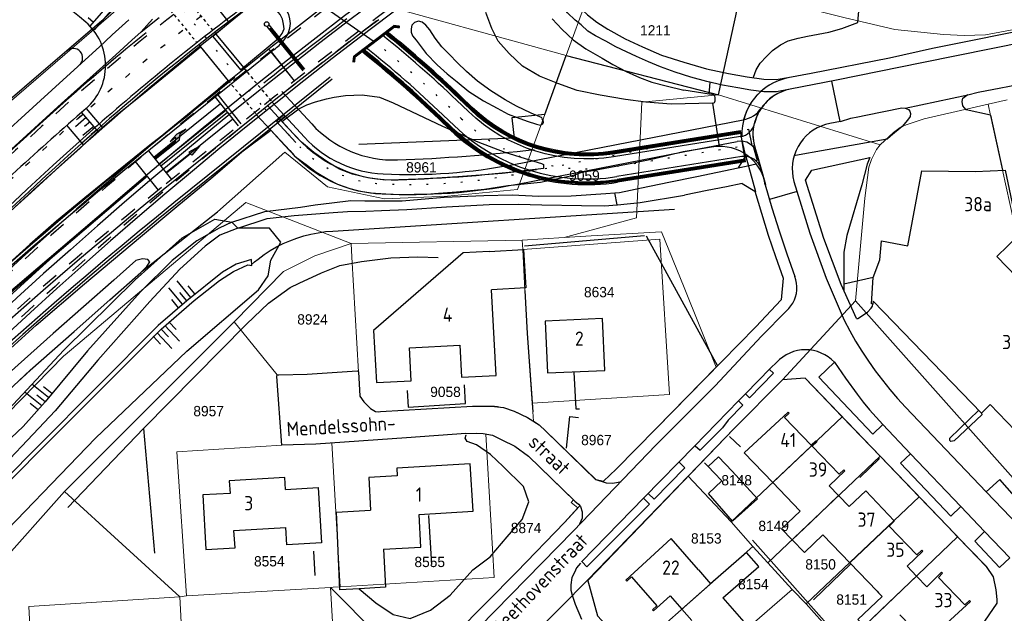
# Model space of a CAD drawing. Header units: metres. Extents: x 233874 to 239264, y 443832 to 448222.
# Tile 47 of 198: x 235125 to 235297, y 445206 to 445309. Entities that reach past the tile are written whole.
import ezdxf
from ezdxf.enums import TextEntityAlignment as Align

# ---------------------------------------------------------------- set-up
doc = ezdxf.new("R2010")
doc.units = ezdxf.units.M
doc.header["$MEASUREMENT"] = 0
for name, pattern in [('DGN3', [54.868356, 36.578904, -18.289452]), ('LIJN05-05', [1, 0.5, -0.5]), ('LIJN1-1', [2, 1, -1]), ('LIJN1-3', [4, 1, -3]), ('LIJNFPAD', [3, 0.3, -2.7]), ('PHANTOM', [2.5, 1.25, -0.25, 0.25, -0.25, 0.25, -0.25])]:
    doc.linetypes.add(name, pattern=pattern)
for name, color, linetype in [('DAKRAND', 4, 'Continuous'), ('DAKRAND-BYG', 4, 'Continuous'), ('Goud-kadastrale grenzen', 13, 'Continuous'), ('Goud-markering', 7, 'Continuous'), ('Goud-ontwerp', 2, 'Continuous'), ('Goud-ontwerp-water', 131, 'Continuous'), ('Goud-werkgrens', 210, 'PHANTOM'), ('HEG', 253, 'Continuous'), ('HEK', 253, 'Continuous'), ('HOOFDGEBOUW', 4, 'Continuous'), ('HUISNUMMER', 253, 'Continuous'), ('INSTEEKSLOOT', 153, 'Continuous'), ('KANTVERH', 253, 'Continuous'), ('KNTOPENVERH', 253, 'Continuous'), ('KUNSTWERK', 253, 'Continuous'), ('MUUR', 253, 'Continuous'), ('OVLIJNOBJ', 253, 'Continuous'), ('STRAATNAAM', 253, 'Continuous'), ('TALUD', 253, 'Continuous'), ('TUSSENMUUR', 253, 'Continuous'), ('VRI-lantaarns', 162, 'Continuous')]:
    doc.layers.add(name, color=color, linetype=linetype)
for name, color, linetype, lineweight in [('G01 kadestrale perceelsgrens', 73, 'Continuous', 0), ('G02 kadestrale sectiegrens', 73, 'DGN3', 30), ('Z01 perceelnummer', 73, 'Continuous', 13)]:
    doc.layers.add(name, color=color, linetype=linetype, lineweight=lineweight)
doc.layers.add('Goud-hulp', color=210, linetype='Continuous', plot=False)
doc.styles.get("Standard").update_dxf_attribs({"font": 'iso.shx'})
doc.styles.add('Styledgn001', font='dgn001.shx')
doc.linetypes.add('HAAIETAND50-L', pattern='A,0,-0.25,[122,wocad.shx,S=0.1,R=0,X=0,Y=0],-0.75', length=1)
doc.linetypes.add('HAAIETAND50-R', pattern='A,0,-0.25,[122,wocad.shx,S=0.1,R=180,X=0,Y=0],-0.75', length=1)

# ---------------------------------------------------------------- blocks, each defined once
blk = doc.blocks.new('TA', base_point=(75009.5, 300012))
for p, q in [((75009.5, 300012.5), (75010, 300012.5)), ((75009.5, 300012.25), (75010.5, 300012.25)), ((75009.5, 300012), (75010, 300012)), ((75009.5, 300011.75), (75010.5, 300011.75)), ((75009.5, 300011.5), (75010, 300011.5))]:
    blk.add_line(p, q)
blk = doc.blocks.new('RD_7-5m')
blk.add_hatch(color=0).paths.add_polyline_path([(5.45, -0.375), (5.45, -0.075), (0, -0.075), (0, 0.075), (5.45, 0.075), (5.45, 0.375), (7.5, 0)])
at = {"color": 0}
blk.add_lwpolyline([(5.45, -0.375), (5.45, -0.075), (0, -0.075), (0, 0.075), (5.45, 0.075), (5.45, 0.375), (7.5, 0)], close=True, dxfattribs=at)
blk = doc.blocks.new('LA_7-5m')
blk.add_hatch(color=0).paths.add_polyline_path([(7.5, 0.375), (5.7, 0.675), (4, 0.375), (5.2, 0.375), (4.6, -0.225), (0, -0.225), (0, -0.375), (5.45, -0.375), (6.2, 0.375)])
at = {"color": 0}
blk.add_lwpolyline([(7.5, 0.375), (5.7, 0.675), (4, 0.375), (5.2, 0.375), (4.6, -0.225), (0, -0.225), (0, -0.375), (5.45, -0.375), (6.2, 0.375)], close=True, dxfattribs=at)
blk = doc.blocks.new('*U43')
at = {"layer": 'VRI-lantaarns', "color": 0}
for points in [[(0.35, 0.2), (10.32, 0.2)], [(0.35, -0.2), (10.32, -0.2)]]:
    blk.add_lwpolyline(points, dxfattribs=at)
at = {"layer": 'VRI-lantaarns', "color": 0, "linetype": 'LIJN1-1', "ltscale": 0.9, "const_width": 0.4}
blk.add_lwpolyline([(0.9, 0), (10.32, 0)], dxfattribs=at)
at = {"layer": 'VRI-lantaarns', "color": 0}
blk.add_circle((0, 0), 0.4, dxfattribs=at)
blk = doc.blocks.new('A$C1532452F')
at = {"layer": 'G01 kadestrale perceelsgrens'}
for p, q in [((235152.672, 445321.959), (235220.559, 445303.197)), ((235220.559, 445303.197), (235226.685, 445320.109)), ((235233.827, 445295.053), (235247.245, 445296.35)), ((235247.245, 445296.35), (235275.552, 445287.577)), ((235294.476, 445294.697), (235297.781, 445295.46)), ((235294.476, 445294.697), (235294.904, 445292.707)), ((235294.904, 445292.707), (235296.976, 445283.117)), ((235296.976, 445283.117), (235300.2, 445268.537)), ((235182.889, 445270.282), (235212.852, 445270.915)), ((235182.889, 445270.282), (235183.019, 445267.895)), ((235212.852, 445270.915), (235220.228, 445271.348)), ((235212.96, 445269.241), (235212.852, 445270.915)), ((235212.96, 445269.241), (235213.31, 445262.11)), ((235183.019, 445267.895), (235184.194, 445247.847)), ((235258.443, 445246.457), (235271.244, 445260.245)), ((235162.412, 445256.564), (235132.689, 445226.905)), ((235162.412, 445256.564), (235169.943, 445247.312)), ((235214.598, 445242.373), (235214.71, 445240.827)), ((235214.71, 445240.827), (235214.834, 445239.189)), ((235249.461, 445221.575), (235268.922, 445239.966)), ((235268.922, 445239.966), (235275.544, 445233.082)), ((235179.511, 445235.382), (235180.98, 445210.188)), ((235255.904, 445214.409), (235275.544, 445233.082)), ((235275.544, 445233.082), (235282.415, 445225.939)), ((235224.388, 445211.393), (235241.934, 445229.563)), ((235241.934, 445229.563), (235249.461, 445221.575)), ((235107.015, 445198.046), (235132.689, 445226.905)), ((235132.689, 445226.905), (235152.92, 445208.472)), ((235262.602, 445207.202), (235282.415, 445225.939)), ((235249.461, 445221.575), (235253.228, 445217.256)), ((235269.196, 445199.953), (235289.123, 445218.967)), ((235232.014, 445198.517), (235253.228, 445217.256)), ((235253.228, 445217.256), (235255.904, 445214.409)), ((235255.904, 445214.409), (235260.12, 445209.726)), ((235213.319, 445200.292), (235224.388, 445211.393)), ((235154.071, 445208.638), (235179.276, 445210.086)), ((235179.276, 445210.086), (235179.74, 445210.112)), ((235179.276, 445210.086), (235192.959, 445196.345)), ((235179.74, 445210.112), (235180.98, 445210.188)), ((235238.564, 445191.028), (235260.12, 445209.726)), ((235260.12, 445209.726), (235262.602, 445207.202)), ((235152.92, 445208.472), (235154.071, 445208.638)), ((235152.92, 445208.472), (235154.267, 445183.376)), ((235262.602, 445207.202), (235266.863, 445202.449))]:
    blk.add_line(p, q, dxfattribs=at)
at = {"layer": 'G01 kadestrale perceelsgrens', "flags": 128}
for points in [[(235083.754, 445256.049), (235098.411, 445271.741), (235119.599, 445292.086), (235147.204, 445315.91), (235138.979, 445325.743)], [(235251.213, 445314.399), (235269.441, 445309.821), (235278.124, 445307.765), (235286.669, 445306.869), (235290.251, 445306.743), (235294.002, 445306.809), (235310.592, 445309.951)], [(235220.228, 445271.348), (235232.863, 445274.798), (235233.827, 445295.053)], [(235275.552, 445287.577), (235277.872, 445289.729), (235279.077, 445290.631), (235280.102, 445291.105), (235283.27, 445292.157), (235294.476, 445294.697)], [(235171.269, 445286.297), (235178.782, 445280.199), (235188.729, 445278.145), (235199.807, 445278.59), (235212.06, 445279.73), (235216.834, 445292.915)], [(235271.244, 445260.245), (235272.892, 445278.216), (235273.554, 445283.685), (235274.011, 445284.992), (235274.893, 445286.735), (235275.552, 445287.577)], [(235132.82, 445250.83), (235164.465, 445277.456), (235182.889, 445270.282)], [(235220.228, 445271.348), (235224.926, 445271.628), (235237.245, 445272.36), (235241.226, 445262.619), (235246.853, 445248.674)], [(235182.889, 445270.282), (235176.552, 445268.117), (235171.075, 445265.416), (235162.412, 445256.564)], [(235212.96, 445269.241), (235236.964, 445271.048), (235238.638, 445243.845), (235214.598, 445242.373)], [(235213.31, 445262.11), (235213.31, 445262.098), (235213.761, 445254.545), (235214.598, 445242.373)], [(235271.244, 445260.245), (235308.177, 445218.723), (235313.178, 445217.273), (235330.191, 445223.001)], [(235082.621, 445199.099), (235100.652, 445217.503), (235117.78, 445235.527), (235132.569, 445250.642), (235132.82, 445250.83)], [(235169.943, 445247.312), (235170.241, 445247.303), (235175.205, 445247.441), (235183.952, 445248.003), (235184.099, 445247.949), (235184.194, 445247.847)], [(235184.194, 445247.847), (235184.454, 445243.573), (235185.116, 445242.56), (235186.27, 445241.432), (235187.146, 445240.908), (235187.69, 445240.841), (235188.038, 445240.879), (235204.137, 445241.8), (235207.511, 445241.84)], [(235246.853, 445248.674), (235236.3, 445237.941), (235229.325, 445230.775), (235227.126, 445228.713)], [(235169.943, 445247.312), (235169.884, 445247.017), (235170.788, 445234.985)], [(235241.934, 445229.563), (235249.985, 445237.9), (235258.443, 445246.457)], [(235258.443, 445246.457), (235262.419, 445246.726), (235268.922, 445239.966)], [(235227.126, 445228.713), (235225.745, 445228.955), (235216.992, 445237.469), (235215.836, 445238.548), (235214.834, 445239.189)], [(235179.511, 445235.382), (235192.603, 445236.268), (235202.992, 445237.025), (235203.19, 445237.019), (235204.829, 445237.065), (235206.018, 445237.027), (235206.506, 445236.937)], [(235179.511, 445235.382), (235176.697, 445235.192), (235170.788, 445234.985)], [(235180.98, 445210.188), (235207.934, 445211.8), (235206.506, 445236.937)], [(235221.87, 445225.429), (235213.975, 445233.052), (235211.552, 445234.816), (235209.306, 445235.929), (235207.645, 445236.727), (235206.506, 445236.937)], [(235170.788, 445234.985), (235152.379, 445233.834), (235154.071, 445208.638)], [(235222.637, 445224.022), (235221.464, 445224.987), (235221.872, 445225.427), (235221.87, 445225.429)], [(235282.415, 445225.939), (235287.33, 445220.83), (235289.123, 445218.967)], [(235192.959, 445196.345), (235193.677, 445197.102), (235195.262, 445198.588), (235196.223, 445199.153), (235197.118, 445199.223), (235198.51, 445199.327), (235199.218, 445199.751), (235201.173, 445201.97), (235211.937, 445212.833), (235220.297, 445221.442), (235222.637, 445224.022)], [(235282, 445186.868), (235296.021, 445207.309), (235296.044, 445208.003), (235295.899, 445209.693), (235295.426, 445211.94), (235294.146, 445213.767), (235291.025, 445216.991), (235289.123, 445218.967)], [(235224.388, 445211.393), (235226.072, 445205.139), (235229.618, 445201.256), (235232.014, 445198.517)], [(235154.267, 445183.376), (235180.743, 445185.051), (235179.276, 445210.086)], [(235152.92, 445208.472), (235126.476, 445206.747), (235127.408, 445189.061)]]:
    blk.add_lwpolyline(points, dxfattribs=at)
at = {"layer": 'G01 kadestrale perceelsgrens'}
for centre, major_axis, end_param in [((235206.475, 445225.419), (3.11, 16.157), 0.1271505), ((235204.559, 445223.559), (10.275, 15.63), 0.3095108)]:
    blk.add_ellipse(centre, major_axis=major_axis, ratio=1, start_param=0, end_param=end_param, dxfattribs=at)
at = {"layer": 'G02 kadestrale sectiegrens'}
for p, q in [((235247.245, 445296.35), (235251.213, 445314.399)), ((235216.834, 445292.915), (235220.559, 445303.197)), ((235220.559, 445303.197), (235247.245, 445296.35)), ((235171.269, 445286.297), (235159.516, 445275.839)), ((235146.333, 445265.485), (235159.516, 445275.839))]:
    blk.add_line(p, q, dxfattribs=at)
at = {"layer": 'G02 kadestrale sectiegrens', "flags": 128}
for points in [[(235216.834, 445292.915), (235211.065, 445292.282), (235211.464, 445288.76), (235172.194, 445287.12), (235171.269, 445286.297)], [(235084.878, 445208.06), (235084.879, 445208.063), (235087.082, 445210.54), (235102.029, 445225.038), (235116.86, 445238.994), (235126.724, 445248.101), (235134.382, 445254.898), (235140.66, 445260.449), (235146.071, 445265.235), (235146.296, 445265.456), (235146.333, 445265.485)]]:
    blk.add_lwpolyline(points, dxfattribs=at)
at = {"layer": 'Z01 perceelnummer', "linetype": 'Continuous', "lineweight": 13, "style": 'Styledgn001'}
for s, p in [('1211', (235236.19, 445307.621)), ('8961', (235195.216, 445283.639)), ('9059', (235223.767, 445282.185)), ('8634', (235226.363, 445261.797)), ('8924', (235176.145, 445257.018)), ('9058', (235199.431, 445244.329)), ('8957', (235157.948, 445240.965)), ('8967', (235225.868, 445235.896)), ('8148', (235250.425, 445228.859)), ('8149', (235256.912, 445220.856)), ('8874', (235213.543, 445220.496)), ('8153', (235245.105, 445218.675)), ('8554', (235168.571, 445214.665)), ('8555', (235196.671, 445214.551)), ('8150', (235265.125, 445214.129)), ('8154', (235253.358, 445210.673)), ('8151', (235270.552, 445207.965))]:
    blk.add_text(s, height=1.8, dxfattribs=at).set_placement(p, align=Align.MIDDLE_CENTER)

msp = doc.modelspace()

# ---------------------------------------------------------------- linework, layer by layer
at = {"layer": 'DAKRAND'}
for points in [[(235184.29, 445209.87), (235180.94, 445209.68), (235180.32, 445223.29), (235186.32, 445223.62)], [(235261.52, 445223.47), (235258.27, 445220.35), (235260.12, 445218.42)], [(235260.12, 445218.42), (235262.28, 445216.18), (235265.53, 445219.3)], [(235188.56, 445216.77), (235188.91, 445210.14), (235184.29, 445209.87)], [(235248.01, 445208.25), (235254.31, 445213.73), (235252.17, 445216.2), (235245.87, 445210.72)], [(235275.88, 445208.53), (235271.65, 445204.47), (235272.62, 445203.46)]]:
    msp.add_lwpolyline(points, dxfattribs=at)
at = {"layer": 'DAKRAND-BYG'}
for points in [[(235249.64, 445230.43), (235247.26, 445232.97), (235245.43, 445231.26), (235245.42, 445231.25)], [(235245.42, 445231.25), (235246.51, 445230.13), (235247.84, 445228.75)], [(235249.64, 445230.43), (235254.1, 445225.58), (235249.71, 445221.7), (235245.5, 445226.54), (235247.84, 445228.75)]]:
    msp.add_lwpolyline(points, dxfattribs=at)
at = {"layer": 'Goud-hulp', "linetype": 'LIJN05-05'}
for p, q in [((235153.252, 445314.18), (235158.665, 445307.616)), ((235151.268, 445311.084), (235155.902, 445305.466)), ((235164.078, 445301.051), (235169.041, 445295.098)), ((235161.39, 445298.81), (235166.353, 445292.857))]:
    msp.add_line(p, q, dxfattribs=at)
at = {"layer": 'Goud-hulp', "linetype": 'Continuous'}
for p, q in [((235146.13, 445307.34), (235149.309, 445309.89)), ((235158.983, 445307.23), (235164.039, 445301.098)), ((235156.22, 445305.08), (235161.39, 445298.81)), ((235168.4, 445304.454), (235172.946, 445298.808)), ((235169.42, 445304.249), (235145.644, 445285.106)), ((235168.901, 445303.832), (235172.946, 445298.808)), ((235162.534, 445299.347), (235145.331, 445285.495)), ((235179.248, 445299.453), (235151.853, 445277.395)), ((235179.562, 445299.063), (235152.166, 445277.005)), ((235159.087, 445295.93), (235163.132, 445290.906)), ((235159.555, 445296.306), (235163.6, 445291.282)), ((235170.77, 445296.917), (235175.997, 445291.231)), ((235160.028, 445294.761), (235148.344, 445285.354)), ((235168.193, 445294.549), (235173.42, 445288.863)), ((235169.085, 445295.057), (235174.717, 445288.929)), ((235160.969, 445293.593), (235149.285, 445284.186)), ((235161.251, 445293.243), (235149.567, 445283.835)), ((235167.207, 445293.544), (235150.003, 445279.692)), ((235166.353, 445292.857), (235168.85, 445290.14)), ((235171.122, 445292.84), (235169.834, 445291.655)), ((235171.325, 445292.619), (235170.037, 445291.434)), ((235162.192, 445292.074), (235150.508, 445282.667)), ((235169.834, 445291.655), (235173.218, 445287.974)), ((235211.371, 445284.145), (235251.581, 445291.941)), ((235168.85, 445290.14), (235172.141, 445286.56)), ((235241.08, 445286.34), (235250.514, 445288.169)), ((235147.404, 445286.523), (235151.449, 445281.499)), ((235212.037, 445280.709), (235241.08, 445286.34)), ((235252.001, 445285.666), (235250.713, 445283.561)), ((235251.682, 445286.839), (235252.001, 445285.666)), ((235253.98, 445286.013), (235255.453, 445280.606)), ((235145.067, 445284.641), (235149.112, 445279.617))]:
    msp.add_line(p, q, dxfattribs=at)
at = {"layer": 'Goud-hulp', "linetype": 'LIJN1-1', "ltscale": 3}
msp.add_line((235166.893, 445293.934), (235149.689, 445280.082), dxfattribs=at)
at = {"layer": 'Goud-hulp', "linetype": 'HAAIETAND50-R', "ltscale": 0.75}
msp.add_line((235252.526, 445290.342), (235253.085, 445287.46), dxfattribs=at)
at = {"layer": 'Goud-hulp', "linetype": 'LIJNFPAD', "flags": 128}
for points in [[(235065.146, 445337.832), (235111.376, 445331.704), (235134.692, 445327.615, -0.1787807), (235144.722, 445321.774), (235167.153, 445294.572)], [(235167.796, 445293.872), (235173.429, 445287.744, 0.1977403), (235188.429, 445280.737, 0.05959), (235211.704, 445282.427), (235253.398, 445290.511)]]:
    msp.add_lwpolyline(points, format="xyb", dxfattribs=at)
at = {"layer": 'Goud-hulp', "color": 1, "linetype": 'Continuous'}
msp.add_lwpolyline([(235253.98, 445286.013), (235253.611, 445287.365, -0.2154053), (235254.65, 445293.87, -34.0038849)], format="xyb", dxfattribs=at)
at = {"layer": 'Goud-hulp', "linetype": 'LIJN1-3', "const_width": 0.45, "flags": 128}
msp.add_lwpolyline([(235147.09, 445282.129, 0.0407468), (235061.819, 445201.025)], format="xyb", dxfattribs=at)
at = {"layer": 'Goud-hulp', "linetype": 'LIJN1-3'}
for centre, radius, start, end in [((235400.963, 444993.384), 400, 123.07126, 131.57221), ((235605.524, 444762.756), 708.277, 131.57221, 139.649547)]:
    msp.add_arc(centre, radius, start, end, dxfattribs=at)
at = {"layer": 'Goud-hulp', "linetype": 'LIJN1-1', "ltscale": 3}
for centre, radius, start, end in [((235618.438, 444733.125), 720, 124.697335, 128.839879), ((235400.963, 444993.384), 403.2, 128.16145, 131.57221), ((235605.524, 444762.756), 711.477, 131.57221, 139.649547), ((235601.234, 444719.273), 720, 128.839879, 148.762443)]:
    msp.add_arc(centre, radius, start, end, dxfattribs=at)
at = {"layer": 'Goud-hulp', "linetype": 'Continuous'}
for centre, radius, start, end in [((235400.963, 444993.384), 396.3, 123.49653, 131.57221), ((235167.758, 445308.843), 4.5, 317.53232, 126.47385), ((235400.963, 444993.384), 396.8, 126.47385, 131.57221), ((235618.438, 444733.125), 719.5, 126.768607, 128.839879), ((235618.438, 444733.125), 723, 127.116822, 128.574831), ((235400.963, 444993.384), 403.7, 128.98363, 131.57221), ((235160.013, 445315.933), 15, 308.83988, 317.53232), ((235261.33, 445289.468), 10, 100.99627, 165.60872), ((235261.33, 445289.468), 8, 100.99627, 145.40087), ((235605.524, 444762.756), 711.977, 131.57221, 139.649547), ((235250.629, 445296.85), 5, 280.97261, 325.40087), ((235190.353, 445304.428), 19.5, 222.59018, 272.03106), ((235605.524, 444762.756), 705.077, 131.57221, 139.649547), ((235605.524, 444762.756), 704.577, 131.57221, 139.649547), ((235190.353, 445304.428), 23, 222.59018, 272.03106), ((235189.442, 445302.464), 20, 222.59018, 267.33173), ((235251.085, 445285.224), 3, 15.24011, 100.97261), ((235261.33, 445289.468), 10, 187.24726, 195.24011), ((235601.234, 444719.273), 726.95, 128.839879, 137.56103), ((235189.442, 445302.464), 23.5, 222.59018, 267.33173), ((235180.43, 445584.232), 299.48, 272.03106, 276.62498), ((235601.234, 444719.273), 726.45, 128.839879, 136.597757), ((235193.003, 445378.881), 96.5, 267.33173, 280.97261), ((235180.43, 445584.232), 302.98, 272.03106, 276.62498), ((235193.003, 445378.881), 100, 267.33173, 280.97261), ((235601.234, 444719.273), 719.5, 128.839879, 148.762443), ((235601.234, 444719.273), 716.55, 128.839879, 148.762443), ((235601.234, 444719.273), 716.05, 128.839879, 148.762443)]:
    msp.add_arc(centre, radius, start, end, dxfattribs=at)
at = {"layer": 'Goud-markering', "linetype": 'Continuous'}
for p, q in [((235137.219, 445308.376), (235142.218, 445314.127)), ((235137.766, 445309.005), (235136.823, 445309.825)), ((235136.524, 445292.337), (235134.622, 445290.715)), ((235136.005, 445292.946), (235135.054, 445292.135)), ((235138.633, 445289.864), (235135.713, 445293.288)), ((235137.822, 445290.816), (235135.92, 445289.193)), ((235137.173, 445291.577), (235136.222, 445290.765)), ((235138.341, 445290.207), (235137.39, 445289.396))]:
    msp.add_line(p, q, dxfattribs=at)
at = {"layer": 'Goud-markering', "linetype": 'HAAIETAND50-L', "ltscale": 0.75}
msp.add_line((235254.056, 445284.78), (235253.319, 445287.488), dxfattribs=at)
at = {"layer": 'Goud-markering', "linetype": 'LIJN1-1', "ltscale": 3}
for centre, radius, start, end in [((235697.385, 444633.86), 853.462, 121.774605, 149.18254), ((235699.984, 444630.603), 850.5, 121.807635, 148.928273)]:
    msp.add_arc(centre, radius, start, end, dxfattribs=at)
at = {"layer": 'Goud-markering', "ltscale": 3}
for radius in [854.6, 853.5]:
    msp.add_arc((235699.984, 444630.603), radius, 121.807635, 148.928273, dxfattribs=at)
at = {"layer": 'Goud-ontwerp', "color": 1, "linetype": 'Continuous'}
for p, q in [((235137.968, 445307.713), (235143.01, 445313.514)), ((235157.802, 445313.609), (235161.538, 445308.914)), ((235136.474, 445293.937), (235139.394, 445290.513)), ((235133.05, 445291.017), (235135.97, 445287.593)), ((235251.985, 445284.599), (235251.121, 445290.03))]:
    msp.add_line(p, q, dxfattribs=at)
at = {"layer": 'Goud-ontwerp', "linetype": 'Continuous'}
for p, q in [((235200.674, 445290.52), (235198.622, 445292.48)), ((235201.02, 445290.881), (235198.968, 445292.841)), ((235200.329, 445290.158), (235198.277, 445292.118)), ((235251.343, 445285.509), (235229.426, 445282.021)), ((235252.036, 445285.538), (235253.708, 445279.401)), ((235251.907, 445285.092), (235229.504, 445281.527)), ((235251.985, 445284.599), (235229.583, 445281.033)), ((235254.709, 445283.335), (235255.28, 445281.24))]:
    msp.add_line(p, q, dxfattribs=at)
at = {"layer": 'Goud-ontwerp', "linetype": 'Continuous', "const_width": 0.5}
msp.add_lwpolyline([(235183.348, 445302.019), (235183.481, 445303.01), (235190.454, 445308.329), (235191.445, 445308.195)], dxfattribs=at)
at = {"layer": 'Goud-ontwerp', "linetype": 'Continuous'}
for points in [[(235251.199, 445289.536), (235228.797, 445285.971, -0.2342404), (235203.783, 445293.773), (235201.731, 445295.734, 0.021078), (235188.81, 445307.075)], [(235251.121, 445290.03), (235228.718, 445286.465, -0.2342404), (235204.128, 445294.135), (235202.076, 445296.095)], [(235251.091, 445289.013), (235228.876, 445285.477, -0.2342404), (235203.438, 445293.412), (235201.385, 445295.372)]]:
    msp.add_lwpolyline(points, format="xyb", dxfattribs=at)
at = {"layer": 'Goud-ontwerp', "linetype": 'Continuous', "const_width": 0.4}
for points in [[(235251.16, 445289.783), (235228.758, 445286.218, -0.2342404), (235203.956, 445293.954), (235201.903, 445295.915, 0.0210028), (235189.015, 445307.231, 0.0222721)], [(235251.946, 445284.845), (235229.543, 445281.28, -0.2342404), (235200.502, 445290.339), (235198.45, 445292.299, 0.0225443), (235184.918, 445304.107, 0.0222721)]]:
    msp.add_lwpolyline(points, format="xyb", dxfattribs=at)
at = {"layer": 'Goud-ontwerp', "color": 7, "linetype": 'LIJNFPAD'}
msp.add_lwpolyline([(235250.529, 445287.151), (235229.151, 445283.749, -0.2342404), (235202.229, 445292.146), (235200.177, 445294.107, 0.0217637), (235186.967, 445305.669, 0.0222721)], format="xyb", dxfattribs=at)
at = {"layer": 'Goud-ontwerp', "color": 1, "linetype": 'Continuous'}
msp.add_lwpolyline([(235254.709, 445283.335), (235253.611, 445287.365, -0.1246344), (235253.541, 445291.292, -34.0038849)], format="xyb", dxfattribs=at)
at = {"layer": 'Goud-ontwerp', "linetype": 'Continuous'}
for centre, radius, start, end in [((235697.385, 444633.86), 853.962, 121.774624, 149.182442), ((235699.984, 444630.603), 850, 121.807635, 148.928273), ((235552.998, 444815.296), 630, 121.360632, 134.012145), ((235071.234, 445233.237), 100, 49.31176, 62.71234), ((235129.909, 445301.481), 10, 311.03051, 49.31176), ((235060.815, 445148.225), 203.5, 46.30961, 51.17421), ((235060.815, 445148.225), 204.5, 46.30961, 51.10519), ((235060.815, 445148.225), 199.5, 46.30961, 51.4575), ((235060.815, 445148.225), 200, 46.30961, 51.42157), ((235060.815, 445148.225), 199, 46.30961, 51.49364), ((235261.33, 445289.468), 10, 100.99627, 182.32129), ((235261.33, 445289.468), 8, 100.99627, 166.82255), ((235552.998, 444815.296), 634.5, 131.030513, 133.974945), ((235224.16, 445315.104), 34, 226.30961, 279.0428), ((235224.16, 445315.104), 33.5, 226.30961, 279.0428), ((235250.62, 445291.976), 3, 279.0428, 346.82255), ((235224.16, 445315.104), 34.5, 226.30961, 279.0428), ((235251.815, 445282.546), 3, 15.24011, 99.0428)]:
    msp.add_arc(centre, radius, start, end, dxfattribs=at)
at = {"layer": 'Goud-ontwerp-water', "linetype": 'Continuous'}
msp.add_arc((235134.233, 445302.802), 1.657, 311.69813, 131.69813, dxfattribs=at)
at = {"layer": 'Goud-werkgrens', "linetype": 'Continuous'}
msp.add_line((235164.332, 445321.394), (235186.967, 445305.669), dxfattribs=at)
at = {"layer": 'HEG'}
for p, q in [((235146.53, 445237.9), (235164.58, 445256.21)), ((235146.53, 445237.9), (235133.27, 445224.08)), ((235249.19, 445236.54), (235251.07, 445234.7)), ((235244.78, 445231.92), (235245.42, 445231.25)), ((235271.97, 445229.36), (235275.45, 445232.67)), ((235253.22, 445218.36), (235273.9, 445195.09)), ((235176.34, 445216.46), (235176.55, 445212.19)), ((235263.89, 445207.9), (235270.34, 445214.14))]:
    msp.add_line(p, q, dxfattribs=at)
for points in [[(235213.31, 445262.1), (235213.76, 445254.54), (235214.71, 445240.83)], [(235192.71, 445244.56), (235192.92, 445241.67), (235202.95, 445242.29), (235202.76, 445245.58)]]:
    msp.add_lwpolyline(points, dxfattribs=at)
at = {"layer": 'HEK'}
msp.add_line((235213.27, 445269.88), (235234.31, 445271.73), dxfattribs=at)
at = {"layer": 'HOOFDGEBOUW'}
for p, q in [((235208.28, 445247.22), (235207.46, 445262.18)), ((235264.3, 445235.76), (235264.38, 445235.68)), ((235264.38, 445235.68), (235264.49, 445235.57)), ((235269.38, 445230.48), (235266.62, 445227.89)), ((235269.2, 445230.67), (235269.38, 445230.48)), ((235266.62, 445227.89), (235268.28, 445226.17)), ((235268.28, 445226.17), (235270.11, 445224.28)), ((235278.02, 445221.7), (235277.98, 445221.74)), ((235280.26, 445213.84), (235283, 445216.41)), ((235283, 445216.41), (235282.83, 445216.59)), ((235243.74, 445213.17), (235245.85, 445210.74)), ((235280.26, 445213.84), (235281.92, 445212.09)), ((235281.92, 445212.09), (235283.71, 445210.22)), ((235245.85, 445210.74), (235245.87, 445210.72)), ((235238.75, 445208.64), (235240.83, 445206.3)), ((235248.01, 445208.25), (235252.49, 445203.11)), ((235275.29, 445209.16), (235275.88, 445208.53)), ((235291.36, 445207.65), (235291.18, 445207.83)), ((235240.83, 445206.3), (235242.6, 445204.29))]:
    msp.add_line(p, q, dxfattribs=at)
for points in [[(235294.8, 445242.09), (235293.29, 445240.62), (235277.89, 445256.53), (235274.33, 445260.2), (235274.27, 445259.67), (235274.01, 445259.72), (235274.32, 445264.34), (235275.49, 445267.44), (235275.77, 445270.76), (235280.4, 445269.92), (235282.87, 445283.02), (235292.18, 445282.93)], [(235292.18, 445282.93), (235297.44, 445283.12), (235299.85, 445271.74), (235296.01, 445268.03), (235308.39, 445255.24), (235304.98, 445251.94)], [(235207.09, 445268.92), (235202.54, 445268.67), (235186.82, 445255.07), (235187.32, 445245.94), (235193.43, 445246.27), (235193.12, 445252.02), (235201.96, 445252.51), (235202.26, 445246.89), (235208.28, 445247.22)], [(235207.09, 445268.92), (235213.09, 445269.25), (235213.5, 445262.52), (235207.46, 445262.18)], [(235227.33, 445248.08), (235226.93, 445257.16), (235216.88, 445256.71), (235217.28, 445247.64), (235227.33, 445248.08)], [(235294.8, 445242.09), (235300.63, 445236.07), (235299.12, 445234.6), (235311.46, 445221.85), (235325.11, 445226.48), (235323.8, 445230.13), (235309.46, 445244.59), (235310.88, 445245.99), (235304.98, 445251.94)], [(235256.74, 445228.45), (235251.72, 445233.67), (235259.45, 445240.79), (235259.63, 445240.61)], [(235264.3, 445235.76), (235263.48, 445235.01), (235258.82, 445239.85), (235259.63, 445240.61)], [(235264.49, 445235.57), (235263.67, 445234.82), (235268.4, 445229.92), (235269.2, 445230.67)], [(235204.26, 445223.43), (235203.76, 445231.75), (235190.9, 445230.98), (235190.99, 445229.61), (235185.98, 445229.31), (235186.32, 445223.62)], [(235171.39, 445227.25), (235171.27, 445229.34), (235161.57, 445228.77), (235161.7, 445226.56), (235156.92, 445226.28), (235157.48, 445216.73), (235162.57, 445217.03), (235162.39, 445220.06), (235171.49, 445220.6)], [(235261.52, 445223.47), (235261.51, 445223.49), (235256.74, 445228.45)], [(235171.39, 445227.25), (235177.12, 445227.58), (235177.69, 445217.87), (235171.67, 445217.52), (235171.49, 445220.6)], [(235277.98, 445221.74), (235273.04, 445226.98), (235270.11, 445224.28)], [(235188.56, 445216.77), (235195.14, 445217.16), (235194.8, 445222.86), (235204.26, 445223.43)], [(235282.83, 445216.59), (235282, 445215.78), (235277.12, 445220.84), (235278.02, 445221.7)], [(235243.74, 445213.17), (235238.96, 445218.66), (235231, 445211.38), (235231.17, 445211.19)], [(235265.53, 445219.3), (235265.59, 445219.24), (235270.23, 445214.41)], [(235270.23, 445214.41), (235275.05, 445209.41), (235275.29, 445209.16)], [(235231.17, 445211.19), (235232, 445211.92), (235236.43, 445206.86), (235235.67, 445206.19)], [(235286.5, 445212.58), (235286.32, 445212.76), (235283.71, 445210.22)], [(235286.5, 445212.58), (235285.79, 445211.85), (235290.4, 445207.04), (235291.18, 445207.83)], [(235235.67, 445206.19), (235235.84, 445206), (235238.75, 445208.64)], [(235278.99, 445205.3), (235279.17, 445205.12), (235283.6, 445200.51), (235291.36, 445207.65)]]:
    msp.add_lwpolyline(points, dxfattribs=at)
at = {"layer": 'INSTEEKSLOOT'}
for points in [[(235142.02, 445311.99), (235139.25, 445309.3), (235133.13, 445304.04), (235127.42, 445299.11), (235119.77, 445292.57), (235112.15, 445285.47), (235105.7, 445279.08), (235100.47, 445273.74), (235094.72, 445267.73), (235087.39, 445260.28), (235086.56, 445259.16), (235086.29, 445258.47), (235086.47, 445257.92), (235086.95, 445257.36), (235087.88, 445257.14), (235088.89, 445257.75), (235091.76, 445260.63), (235095.86, 445264.72), (235105.29, 445274.13), (235116.43, 445284.34), (235131.86, 445298.38), (235138.81, 445304.75)], [(235138.8, 445304.65), (235141.05, 445306.81), (235143.97, 445309.49)], [(235126.72, 445248.1), (235134.38, 445254.9), (235140.66, 445260.45), (235146.07, 445265.23), (235147.15, 445266.29), (235147.67, 445267.07), (235147.33, 445267.53), (235146.39, 445267.6), (235145.2, 445267.35), (235141.32, 445263.9), (235130.7, 445254.57), (235121.77, 445246.57)], [(235116.86, 445238.99), (235126.72, 445248.1)]]:
    msp.add_lwpolyline(points, dxfattribs=at)
at = {"layer": 'KANTVERH', "color": 13}
for p, q in [((235245.58, 445296.46), (235245.77, 445298.51)), ((235246.67, 445295.44), (235246.64, 445295.87)), ((235252.11, 445283.85), (235253.85, 445284.23))]:
    msp.add_line(p, q, dxfattribs=at)
at = {"layer": 'KANTVERH'}
for p, q in [((235268.58, 445291.68), (235267.1, 445298.74)), ((235268.59, 445291.68), (235270.43, 445292.24)), ((235294.89, 445292.75), (235296.98, 445283.12)), ((235268.59, 445291.68), (235266.74, 445291.3)), ((235245.69, 445287.1), (235241.08, 445286.34)), ((235276.79, 445288.55), (235265.3, 445286.53)), ((235261.36, 445285.84), (235260.45, 445285.68)), ((235265.3, 445286.53), (235261.36, 445285.84)), ((235263.56, 445283.16), (235273.77, 445285.38)), ((235273.77, 445285.38), (235273.27, 445284.21)), ((235273.27, 445284.21), (235272.37, 445280.57)), ((235262.5, 445281.39), (235263.56, 445283.16)), ((235251.36, 445280.79), (235253.63, 445279.46)), ((235260.46, 445281.18), (235263.24, 445272.14)), ((235265.7, 445271.19), (235262.5, 445281.39)), ((235272.37, 445280.57), (235269.74, 445271.71)), ((235229.47, 445277.08), (235229.06, 445279.18)), ((235245.23, 445279.61), (235241.28, 445278.79)), ((235261.01, 445279.4), (235256.16, 445278.01)), ((235263.24, 445272.14), (235266.11, 445264.21)), ((235269.74, 445271.71), (235269.2, 445268.78)), ((235268.72, 445263.14), (235265.7, 445271.19)), ((235269.2, 445268.78), (235269.17, 445262.13)), ((235258.59, 445264.23), (235258.2, 445260.43)), ((235266.11, 445264.21), (235269.27, 445256.86)), ((235271.42, 445257.16), (235268.72, 445263.14)), ((235274.32, 445264.34), (235269.18, 445263.16)), ((235258.2, 445260.43), (235253.78, 445255.73)), ((235254.77, 445254.08), (235259.14, 445258.49)), ((235267.54, 445249.51), (235264.8, 445246.88)), ((235274.29, 445236.93), (235264.8, 445246.88)), ((235251.96, 445243.97), (235250.77, 445242.74)), ((235252.7, 445243.26), (235251.96, 445243.97)), ((235251.51, 445242.02), (235250.77, 445242.74)), ((235248.94, 445239.37), (235251.51, 445242.02)), ((235280.02, 445241.64), (235294.12, 445226.85)), ((235248.94, 445239.37), (235247.96, 445238.06)), ((235276.03, 445238.59), (235274.29, 445236.93)), ((235276.03, 445238.59), (235280.88, 445233.5)), ((235279.14, 445231.82), (235280.88, 445233.5)), ((235280.88, 445233.5), (235289.68, 445224.27)), ((235287.95, 445222.59), (235279.14, 445231.82)), ((235296.5, 445229), (235294.12, 445226.85)), ((235303.79, 445220.71), (235296.5, 445229)), ((235294.12, 445226.85), (235301.83, 445218.78)), ((235289.68, 445224.27), (235287.95, 445222.59)), ((235289.68, 445224.27), (235293.85, 445219.88)), ((235292.12, 445218.2), (235293.85, 445219.88)), ((235293.85, 445219.88), (235298.24, 445215.27)), ((235296.46, 445213.59), (235292.12, 445218.2)), ((235298.24, 445215.27), (235296.46, 445213.59))]:
    msp.add_line(p, q, dxfattribs=at)
at = {"layer": 'KANTVERH', "color": 13}
for points in [[(235259.804, 445297.321), (235257.38, 445296.85), (235255.16, 445296.83), (235252.93, 445297.16), (235250.65, 445297.54), (235247.93, 445298.02), (235245.22, 445298.64), (235242.42, 445299.42), (235239.63, 445300.29), (235237.1, 445301.25), (235234.96, 445302.13), (235232.87, 445303.05), (235231.13, 445303.84), (235229.25, 445304.75), (235227.52, 445305.7), (235225.73, 445306.64), (235224.35, 445307.46), (235223.18, 445308.56), (235222.14, 445309.39), (235220.79, 445310.66), (235219.34, 445312.63), (235211.17, 445323.89), (235213.07, 445324.99)], [(235212.15, 445326.61), (235214.55, 445322.86), (235216.09, 445320.78), (235217.89, 445318.27), (235219.33, 445316.25), (235221.02, 445314.05), (235222.55, 445311.97), (235224.28, 445310.33), (235225.93, 445309.04), (235227.89, 445307.82), (235230.91, 445306.12), (235233.96, 445304.72), (235237.26, 445303.25), (235241.17, 445302.03), (235245.15, 445300.9), (235249, 445300.09), (235252.26, 445299.47), (235255.19, 445299.08), (235257.35, 445299.01), (235259.405, 445299.383)], [(235148.11, 445309.58), (235146.13, 445307.34)], [(235238.97, 445294.67), (235234.53, 445295.03), (235230.96, 445295.53), (235226.5, 445296.29), (235222.5, 445297.11), (235219.13, 445298.29), (235215.88, 445299.61), (235212.91, 445301.36), (235210.58, 445303.55), (235208.64, 445305.72), (235207.52, 445307.92), (235206.49, 445310.76)], [(235218.14, 445309.62), (235219.85, 445307.77), (235221.81, 445305.96), (235223.99, 445304.37), (235226.87, 445302.73), (235228.74, 445301.63), (235231.05, 445300.44), (235233.38, 445299.35), (235235.57, 445298.57), (235238.08, 445297.91), (235241.18, 445297.16)], [(235216.34, 445292.29), (235214.45, 445293.1), (235211.84, 445294.37), (235209.87, 445295.48), (235207.39, 445297.04), (235205.06, 445298.73), (235203.09, 445300.4), (235201.46, 445301.98), (235200.12, 445303.4), (235198.77, 445304.76), (235197.64, 445306.26), (235196.66, 445307.74), (235195.97, 445308.55), (235195.36, 445309.06), (235194.72, 445309.21), (235194, 445309.02), (235193.56, 445308.55), (235193.4, 445307.86), (235193.41, 445307.31), (235193.66, 445306.68), (235194.3, 445305.88), (235196.07, 445303.58), (235197.97, 445301.61), (235199.74, 445300.02), (235201.49, 445298.62), (235203.51, 445296.9), (235206.09, 445295.28), (235208.49, 445293.98), (235210.42, 445292.97), (235211.98, 445292.35), (235213.73, 445291.7), (235215.39, 445291.17), (235216.08, 445291.01), (235216.45, 445291.23), (235216.58, 445291.57), (235216.55, 445291.88), (235216.33, 445292.19)], [(235216.61, 445284.15), (235216.58, 445283.41), (235214.19, 445283.14), (235210.61, 445282.75), (235206.33, 445282.35), (235201.61, 445282), (235197.93, 445281.72), (235194.65, 445281.58), (235191.28, 445281.44), (235188.89, 445281.37), (235185.83, 445281.81), (235183.13, 445282.45), (235180.87, 445283.31), (235178.83, 445284.57), (235176.4, 445286.23), (235174.23, 445288.04), (235170.79, 445291.64), (235173.72, 445293.91), (235175.13, 445294.56), (235176.64, 445295.1), (235178.59, 445295.64), (235179.94, 445295.94), (235181.93, 445296.22), (235184.86, 445296.33), (235187.87, 445295.93), (235190.27, 445294.96), (235198.92, 445290.82), (235205.08, 445288.09), (235209.83, 445286.3), (235214.15, 445284.97), (235216.27, 445284.31), (235216.61, 445284.15)], [(235246.11, 445296.37), (235245.58, 445296.46), (235241.18, 445297.16)], [(235246.64, 445295.87), (235246.59, 445296.07), (235246.47, 445296.22), (235246.31, 445296.33), (235246.11, 445296.37)], [(235247.4, 445287.29), (235246.26, 445294.86), (235238.97, 445294.67)], [(235246.26, 445294.86), (235246.41, 445294.91), (235246.54, 445295), (235246.63, 445295.13), (235246.68, 445295.28), (235246.67, 445295.44)], [(235252.89, 445285.25), (235252.28, 445285.73), (235251.64, 445286.16), (235250.96, 445286.52), (235250.24, 445286.81), (235249.51, 445287.04), (235248.75, 445287.19), (235247.99, 445287.28), (235247.22, 445287.29), (235246.45, 445287.23), (235245.69, 445287.1)], [(235250.713, 445283.561), (235252.11, 445283.85)], [(235253.85, 445284.23), (235253.39, 445284.77), (235252.89, 445285.25)], [(235255.4, 445280.59), (235255.28, 445281.24), (235255.1, 445281.89), (235254.87, 445282.51), (235254.58, 445283.12), (235254.24, 445283.69), (235253.85, 445284.23)]]:
    msp.add_lwpolyline(points, dxfattribs=at)
at = {"layer": 'KANTVERH'}
for points in [[(235355.72, 445317.67), (235355.1, 445317.08), (235354.54, 445316.65), (235353.98, 445316.46), (235347.61, 445315.14), (235329.17, 445311.26), (235313.66, 445308.15), (235301.05, 445305.6), (235282.83, 445301.91), (235267.93, 445298.9), (235259.804, 445297.321)], [(235171.17, 445307.91), (235171.08, 445308.72), (235170.9, 445309.58), (235170.46, 445310.37), (235169.92, 445311.12), (235169.17, 445311.73), (235168.29, 445312.05), (235167.36, 445312.28), (235166.2, 445312.22), (235165.11, 445311.86), (235158.66, 445306.56), (235163.55, 445300.69), (235170.13, 445306.18), (235170.46, 445306.61), (235170.85, 445307.08), (235171.17, 445307.91)], [(235279.91, 445294.02), (235290.89, 445296.35), (235292.74, 445296.78), (235301.88, 445298.57), (235308.75, 445300.05), (235323.6, 445302.98), (235339.62, 445306.28), (235364.98, 445311.42)], [(235259.405, 445299.383), (235263.46, 445300.12), (235277.18, 445302.82), (235284.75, 445304.52), (235304.24, 445308.41)], [(235146.13, 445307.34), (235144.5, 445305.91), (235141.69, 445303.32), (235137.7, 445299.78), (235132.19, 445294.84), (235123.45, 445286.84)], [(235123.36, 445276.08), (235126.88, 445279.24), (235131.12, 445283.17), (235135.46, 445287), (235138.27, 445289.69), (235141.9, 445292.85), (235147.2, 445297.1), (235156.5, 445304.74), (235161.39, 445298.81), (235154.32, 445292.66), (235147.63, 445287.51), (235141.87, 445282.83), (235136.27, 445278.3), (235131.33, 445274.19), (235126.64, 445270.13), (235122.35, 445266.25)], [(235294.89, 445292.75), (235290.61, 445293.68), (235290.04, 445294.39), (235289.91, 445295.14), (235290.03, 445295.73), (235290.49, 445296.11), (235290.9, 445296.4)], [(235270.43, 445292.24), (235271.63, 445292.5), (235273.02, 445292.75), (235279.36, 445294.04), (235279.91, 445294.02), (235280.5, 445293.75), (235280.78, 445293.45), (235280.87, 445293.05), (235280.8, 445292.55), (235280.34, 445291.88), (235279.41, 445290.81), (235277.37, 445289.09), (235276.79, 445288.55)], [(235266.74, 445291.3), (235265.98, 445291.12), (235265.23, 445290.86), (235264.52, 445290.53), (235263.83, 445290.14), (235263.2, 445289.68), (235262.6, 445289.16), (235262.07, 445288.58), (235261.59, 445287.95), (235261.17, 445287.28), (235260.82, 445286.58), (235260.55, 445285.84), (235260.34, 445285.08), (235260.21, 445284.3), (235260.16, 445283.52), (235260.18, 445282.73), (235260.28, 445281.95), (235260.46, 445281.18)], [(235119.96, 445249.01), (235127.77, 445256), (235136.19, 445263.27), (235146.02, 445271.49), (235152.39, 445276.79), (235158.71, 445281.99), (235163.76, 445286.34), (235168.85, 445290.14), (235171.24, 445287.54), (235173.11, 445285.54), (235175.24, 445283.94), (235176.79, 445282.8), (235178.93, 445281.49), (235180.54, 445280.69), (235182.7, 445279.93)], [(235241.08, 445286.34), (235236.03, 445285.11), (235232.09, 445284.3), (235225.55, 445283.07), (235223.31, 445282.74), (235221.6, 445282.15), (235216.06, 445280.99), (235210.34, 445280.38), (235206.25, 445279.77), (235201.37, 445279.28)], [(235211.08, 445278.82), (235215.79, 445278.62), (235221.44, 445278.64), (235227.5, 445279.04), (235229.06, 445279.18), (235229.89, 445279.26), (235233.73, 445280.03), (235238.53, 445281.02), (235243.42, 445282.05), (235250.713, 445283.561)], [(235251.36, 445280.79), (235248.67, 445280.2), (235245.23, 445279.61)], [(235255.4, 445280.59), (235256.6, 445276.54), (235257.87, 445272.51), (235259.21, 445268.5), (235260.62, 445264.52)], [(235179.73, 445275.71), (235182.27, 445275.93), (235185.5, 445275.97), (235188.23, 445276.08), (235192.65, 445276.24), (235199.61, 445276.71), (235207.06, 445277.16), (235212.22, 445277.2), (235216.28, 445277.07), (235223.27, 445276.94), (235227.29, 445276.91), (235229.47, 445277.08), (235229.57, 445277.09), (235233.55, 445277.46), (235241.28, 445278.79)], [(235182.88, 445277.84), (235185.31, 445277.76), (235191.85, 445277.75), (235199.21, 445278.41), (235206.17, 445278.73), (235211.08, 445278.82)], [(235201.37, 445279.28), (235198.19, 445279.04), (235196.15, 445278.9), (235193.92, 445278.88), (235191.54, 445278.8), (235188.96, 445278.94), (235186.29, 445279.12), (235184.17, 445279.49), (235182.89, 445279.83)], [(235253.63, 445279.46), (235254.76, 445275.61), (235255.97, 445271.79), (235257.24, 445268), (235258.59, 445264.23)], [(235174.01, 445276.69), (235176.61, 445277.1), (235179.54, 445277.45), (235182.88, 445277.84)], [(235259.14, 445258.49), (235259.56, 445258.91), (235259.94, 445259.37), (235260.27, 445259.88), (235260.54, 445260.42), (235260.74, 445260.98), (235260.89, 445261.56), (235260.96, 445262.16), (235260.98, 445262.76), (235260.92, 445263.36), (235260.8, 445263.95), (235260.62, 445264.52)], [(235271.42, 445257.16), (235271.65, 445257.2), (235273.31, 445258.27), (235274, 445259), (235274.23, 445259.33), (235274.27, 445259.67)], [(235269.26, 445256.86), (235270.23, 445255.02), (235271.26, 445253.21), (235272.35, 445251.44), (235273.49, 445249.7), (235274.69, 445248), (235275.94, 445246.35), (235277.25, 445244.73), (235278.61, 445243.16), (235280.02, 445241.64)], [(235202.99, 445237.03), (235192.6, 445236.27), (235176.7, 445235.19), (235170.79, 445234.98), (235169.88, 445247.02), (235169.94, 445247.31), (235170.24, 445247.3), (235175.2, 445247.44), (235183.95, 445248), (235184.1, 445247.95), (235184.19, 445247.85), (235184.45, 445243.57), (235185.12, 445242.56), (235186.27, 445241.43), (235187.15, 445240.91), (235187.69, 445240.84), (235188.04, 445240.88), (235204.14, 445241.8), (235207.51, 445241.84), (235209.58, 445241.58), (235211.45, 445240.97), (235213.8, 445239.85), (235215.84, 445238.55), (235216.99, 445237.47), (235225.74, 445228.96), (235227.13, 445228.71), (235229.33, 445230.78), (235236.3, 445237.94), (235247.83, 445249.67), (235253.78, 445255.73)], [(235165.56, 445161.65), (235173.12, 445170.14), (235174.56, 445171.73), (235179.75, 445177.16), (235180.11, 445177.55), (235180.22, 445178.14), (235180.44, 445180.17), (235180.45, 445180.66), (235180.66, 445181), (235186.09, 445186.34), (235196.04, 445196.58), (235196.4, 445197.01), (235197.05, 445197.14), (235199.34, 445197.32), (235199.99, 445197.45), (235200.65, 445197.92), (235205.33, 445203.13), (235221.84, 445220), (235236.26, 445234.97), (235246.66, 445245.39), (235254.77, 445254.08)], [(235267.54, 445249.51), (235267.03, 445250), (235266.47, 445250.44), (235265.87, 445250.82), (235265.24, 445251.13), (235264.58, 445251.38), (235263.89, 445251.55), (235263.2, 445251.66), (235262.49, 445251.7), (235261.78, 445251.66), (235261.08, 445251.55), (235260.4, 445251.37), (235259.74, 445251.13), (235259.11, 445250.81), (235258.51, 445250.43), (235257.95, 445250), (235257.44, 445249.51)], [(235257.44, 445249.51), (235256.33, 445248.46), (235251.96, 445243.97)], [(235267.54, 445249.51), (235269.51, 445246.7), (235271.52, 445243.92)], [(235252.7, 445243.26), (235256.89, 445247.59), (235256.17, 445248.26)], [(235224.29, 445211.45), (235226.07, 445205.14), (235229.62, 445201.26), (235248.27, 445179.93), (235261.86, 445164.51), (235262.45, 445164.05), (235263.27, 445163.58), (235264.66, 445163.43), (235265.85, 445163.49), (235266.73, 445164.6), (235296.02, 445207.31), (235296.04, 445208), (235295.9, 445209.69), (235295.43, 445211.94), (235294.15, 445213.77), (235291.02, 445216.99), (235287.33, 445220.83), (235262.42, 445246.73), (235258.44, 445246.46), (235249.98, 445237.9), (235224.39, 445211.39)], [(235271.52, 445243.92), (235272.6, 445242.54), (235273.7, 445241.19), (235274.85, 445239.87), (235276.03, 445238.59)], [(235250.77, 445242.74), (235243.04, 445234.8), (235234.23, 445225.81), (235223.25, 445214.6)], [(235293.29, 445240.62), (235293.36, 445240.28), (235288.5, 445235.77), (235287.95, 445235.64), (235287.76, 445235.79), (235287.77, 445236.24), (235292.82, 445241.11)], [(235203.19, 445237.02), (235204.83, 445237.07), (235206.02, 445237.03), (235207.64, 445236.73), (235209.31, 445235.93), (235211.55, 445234.82), (235213.98, 445233.05), (235222.1, 445225.2)], [(235243.14, 445234.89), (235244.06, 445234.12), (235247.96, 445238.06)], [(235234.93, 445226.52), (235235.95, 445225.55), (235241.35, 445231.05), (235240.34, 445232.04)], [(235225.74, 445228.96), (235227.56, 445228.4), (235228.75, 445228.36), (235229.7, 445228.53), (235230.2, 445228.66)], [(235222.1, 445225.2), (235222.73, 445224.69), (235223.07, 445224.23), (235223.38, 445223.33), (235223.35, 445222.24), (235222.92, 445221.16)], [(235223.35, 445214.55), (235224.16, 445213.68), (235235.13, 445224.64), (235234.13, 445225.71)], [(235188.7, 445191.86), (235193.68, 445197.1), (235195.26, 445198.59), (235196.22, 445199.15), (235197.12, 445199.22), (235198.51, 445199.33), (235199.22, 445199.75), (235201.17, 445201.97), (235211.94, 445212.83), (235220.3, 445221.44), (235222.92, 445224.33)], [(235223.09, 445214.31), (235222.38, 445213.54), (235222, 445212.71), (235221.53, 445211.83), (235221.39, 445210.55), (235221.4, 445209.6), (235221.63, 445208.75), (235222.12, 445207.15), (235223.23, 445204.53)]]:
    msp.add_lwpolyline(points, dxfattribs=at)
at = {"layer": 'KNTOPENVERH'}
for points in [[(235161.99, 445274.04), (235167.82, 445275.93), (235174.01, 445276.69)], [(235163.04, 445272.99), (235168.22, 445274.69), (235172.93, 445275.21), (235179.73, 445275.71)]]:
    msp.add_lwpolyline(points, dxfattribs=at)
at = {"layer": 'KUNSTWERK'}
msp.add_line((235179.68, 445272.48), (235239.56, 445276.3), dxfattribs=at)
for points in [[(235166.62, 445267.59), (235167.65, 445268.35), (235168.73, 445269.06), (235169.85, 445269.7), (235171, 445270.28), (235172.18, 445270.8), (235173.38, 445271.25), (235174.61, 445271.63), (235175.86, 445271.95), (235177.12, 445272.2), (235178.4, 445272.38), (235179.68, 445272.48)], [(235165.41, 445266.59), (235166, 445267.1), (235166.62, 445267.59)]]:
    msp.add_lwpolyline(points, dxfattribs=at)
at = {"layer": 'MUUR'}
msp.add_line((235196.48, 445222.66), (235197, 445214.11), dxfattribs=at)
for points in [[(235221.89, 445247.78), (235222.27, 445241.37), (235222.92, 445241.35)], [(235220.61, 445234.48), (235221.19, 445240.01), (235222.72, 445239.86)]]:
    msp.add_lwpolyline(points, dxfattribs=at)
at = {"layer": 'OVLIJNOBJ'}
for p, q in [((235161.99, 445274.04), (235163.04, 445272.99)), ((235234.55, 445271.67), (235247.09, 445248.91)), ((235146.53, 445237.9), (235148.46, 445216.06))]:
    msp.add_line(p, q, dxfattribs=at)
for points in [[(235253.36, 445299.43), (235253.82, 445300.7), (235254.52, 445301.9), (235255.67, 445303.06), (235256.7, 445304.08), (235258.09, 445305.07), (235259.45, 445305.77), (235261.2, 445306.28), (235262.83, 445306.59), (235264.67, 445306.95), (235266.55, 445307.3), (235268.86, 445307.96), (235271.66, 445308.99), (235271.88, 445311.68)], [(235161.99, 445274.04), (235159.79, 445272.98), (235155.86, 445270.8), (235151.54, 445267.3), (235146.03, 445261.85), (235136.74, 445251.52), (235129.31, 445242.59), (235125.47, 445238.28), (235120.11, 445233.22), (235111.52, 445224.33), (235103.28, 445215.92), (235093.94, 445205.65), (235085, 445195.77), (235074.43, 445183.18), (235066.13, 445172.53), (235060.96, 445165.46), (235057.09, 445159.39), (235052.89, 445152.29), (235049.53, 445146.17), (235046.33, 445141.33), (235041.39, 445133.95), (235029.35, 445118.07)], [(235106.54, 445225.51), (235112.62, 445231.66), (235116.06, 445234.71), (235123.73, 445242.12), (235132.59, 445251.64), (235145.11, 445263.92), (235153.29, 445271.32), (235159.04, 445274.59), (235161.99, 445274.04)], [(235027.04, 445097.02), (235034.18, 445106.01), (235042.99, 445117.72), (235056.11, 445134.24), (235059.45, 445138.97), (235081.36, 445173.23), (235092.61, 445187.81), (235100.26, 445196.42), (235118.04, 445215.46), (235138.14, 445236.2), (235154.14, 445251.46), (235166.68, 445262.21), (235168.36, 445264.65), (235168.86, 445267.39), (235170.61, 445270.54), (235168.6, 445273.01), (235163.04, 445272.99)], [(235163.04, 445272.99), (235159.89, 445271.74), (235157.34, 445269.81), (235152.92, 445265.8), (235147.68, 445260.17), (235138.55, 445249.86), (235131.05, 445240.99), (235127.23, 445236.94), (235122.13, 445231.57), (235113.3, 445222.65), (235104.82, 445214.18), (235095.46, 445204.3), (235086.79, 445194.43), (235075.83, 445181.95), (235067.78, 445171.42), (235062.79, 445164.27), (235058.95, 445158.43), (235054.77, 445151.19), (235051.47, 445145.13), (235048.11, 445139.73), (235043.17, 445132.84), (235031.11, 445116.87)], [(235100.43, 445205.82), (235128.71, 445234.4), (235149.62, 445255.33), (235155.4, 445260.3), (235159.84, 445263.84), (235162.28, 445265.4), (235164.8, 445266.55), (235165.5, 445266.48), (235165.48, 445267.49), (235162.79, 445266.71), (235160.4, 445265.28), (235154.12, 445260.27), (235149.11, 445255.92), (235127.97, 445234.68), (235099.7, 445206.21)], [(235164.58, 445256.21), (235168.46, 445259.86), (235172.22, 445262.61), (235173.78, 445263.36), (235177.71, 445265.16), (235180.92, 445266.45), (235184.72, 445267.17), (235189.84, 445267.8), (235194.61, 445267.95), (235198.13, 445267.83)], [(235184.29, 445209.87), (235187.26, 445207.38), (235190.27, 445205.35), (235193.22, 445204.66), (235196.79, 445206.13), (235200.25, 445208.75), (235204.21, 445213.18), (235207.26, 445215.46), (235210.25, 445218.94), (235212.83, 445221.98), (235214.02, 445225.07), (235213.11, 445227.77), (235209.55, 445231.26), (235207.34, 445233.36), (235204.86, 445235.08), (235203.24, 445235.63), (235202.87, 445236.24), (235203.04, 445236.83)]]:
    msp.add_lwpolyline(points, dxfattribs=at)
at = {"layer": 'TUSSENMUUR'}
for p, q in [((235256.74, 445228.45), (235264.38, 445235.68)), ((235263.39, 445221.53), (235268.28, 445226.17)), ((235260.12, 445218.42), (235263.39, 445221.53)), ((235270.23, 445214.41), (235277.98, 445221.74)), ((235276.99, 445207.39), (235281.92, 445212.09)), ((235240.83, 445206.3), (235245.85, 445210.74))]:
    msp.add_line(p, q, dxfattribs=at)
msp.add_lwpolyline([(235272.62, 445203.46), (235272.74, 445203.33), (235276.99, 445207.39)], dxfattribs=at)

# ---------------------------------------------------------------- block references
at = {"layer": 'Goud-hulp'}
for name, p, rotation in [('*U43', (235168.106, 445308.718), 308.8398788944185), ('LA_7-5m', (235148.344, 445285.354), 38.83987889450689), ('RD_7-5m', (235150.508, 445282.667), 38.83987889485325)]:
    msp.add_blockref(name, p, dxfattribs=dict(at, rotation=rotation))
at = {"layer": 'Goud-kadastrale grenzen', "linetype": 'Continuous'}
msp.add_blockref('A$C1532452F', (0, 0), dxfattribs=at)
at = {"layer": 'TALUD', "xscale": 3.75, "yscale": 3.75}
for p, rotation in [((235154.12, 445260.27), 129.8721), ((235149.62, 445255.33), 312.9037), ((235129.31, 445242.59), 141.1922)]:
    msp.add_blockref('TA', p, dxfattribs=dict(at, rotation=rotation))

# ---------------------------------------------------------------- texts
at = {"layer": 'HUISNUMMER'}
for s, p in [('38a', (235290.27, 445275.95)), ('4', (235198.96, 445256.6)), ('2', (235222.11, 445252.4)), ('38', (235296.91, 445251.8)), ('41', (235258.06, 445234.64)), ('39', (235263.06, 445229.48)), ('1', (235194.23, 445225.1)), ('3', (235164.18, 445223.59)), ('37', (235271.59, 445220.7)), ('35', (235276.62, 445215.44)), ('22', (235237.38, 445212.31)), ('33', (235285.06, 445206.62))]:
    msp.add_text(s, height=2.5, dxfattribs=at).set_placement(p)
at = {"layer": 'STRAATNAAM'}
for s, rotation, p in [('Mendelssohn-', 3.3261, (235171.68, 445236.54)), ('straat', 317.0252, (235213.75, 445235.23)), ('Beethovenstraat', 46.4605, (235208.98, 445201.64))]:
    msp.add_text(s, height=2.5, rotation=rotation, dxfattribs=at).set_placement(p)

doc.saveas('drawing.dxf')
